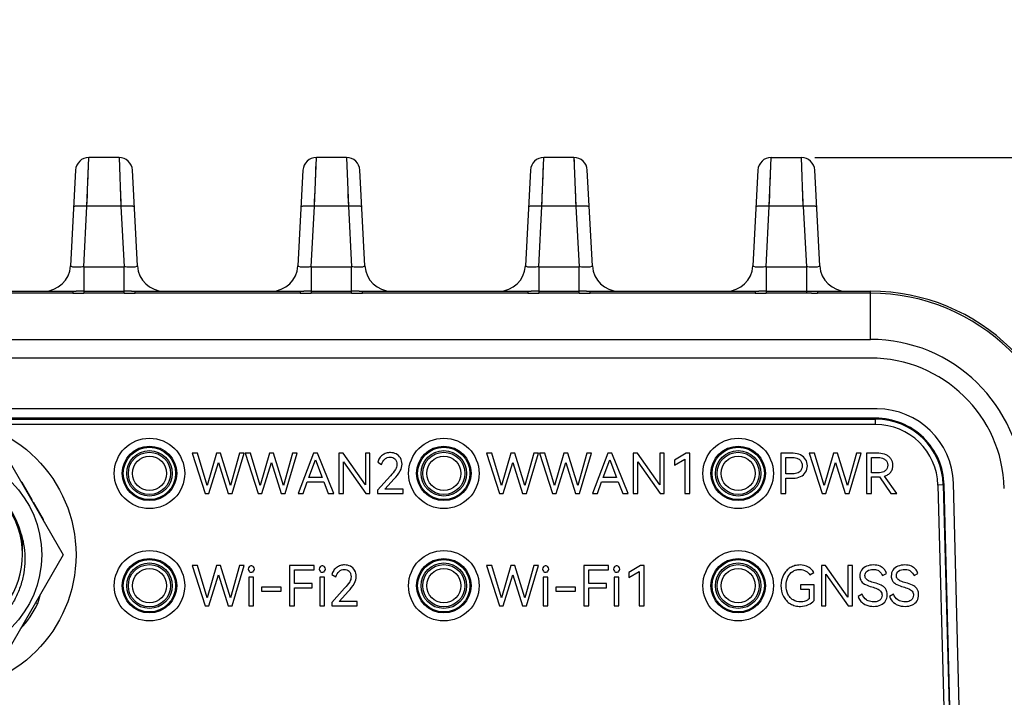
# Model space of a CAD drawing. Header units: millimetres. Extents: x 0 to 776, y 0 to 509.
# Tile 16 of 100: x 257 to 293, y 94 to 120. Entities that reach past the tile are written whole.
import ezdxf

# ---------------------------------------------------------------- set-up
doc = ezdxf.new("R2010")
doc.units = ezdxf.units.MM
for name, color, linetype in [('DM', 4, 'Continuous'), ('INTFCLR_2035467', 179, 'Continuous'), ('SLD-0', 179, 'Continuous')]:
    doc.layers.add(name, color=color, linetype=linetype)
doc.styles.add('SLDTEXTSTYLE0', font='ROMANS', dxfattribs={"width": 0.84})
doc.styles.add('SLDTEXTSTYLE1', font='ROMANS', dxfattribs={"width": 0.97})
doc.dimstyles.new('SLDDIMSTYLE0', dxfattribs={"dimtxt": 3, "dimasz": 3.302, "dimexe": 0, "dimexo": 0.0625, "dimgap": 0.75, "dimtad": 1, "dimdec": 1, "dimrnd": 1e-09, "dimzin": 4, "dimdsep": 46, "dimtxsty": 'SLDTEXTSTYLE0', "dimblk1": 'NONE', "dimblk2": 'NONE', "dimsah": 1, "dimcen": 0.09, "dimadec": 0, "dimazin": 1, "dimtfac": 1, "dimtofl": 0, "dimtmove": 0, "dimatfit": 3, "dimldrblk": 'NONE', "dimfxl": 1, "dimfrac": 2, "dimtolj": 1, "dimtzin": 12, "dimarcsym": 0})
doc.dimstyles.new('SLDDIMSTYLE3', dxfattribs={"dimtxt": 3, "dimasz": 3.302, "dimexe": 0, "dimexo": 0.0625, "dimgap": 0.75, "dimtad": 1, "dimrnd": 1e-09, "dimzin": 4, "dimdsep": 46, "dimtxsty": 'SLDTEXTSTYLE0', "dimblk1": 'NONE', "dimblk2": 'NONE', "dimsah": 1, "dimcen": 0, "dimadec": 0, "dimazin": 1, "dimtfac": 1, "dimtmove": 0, "dimatfit": 3, "dimldrblk": 'NONE', "dimfxl": 1, "dimfrac": 2, "dimtolj": 1, "dimtzin": 12, "dimarcsym": 0})

# ---------------------------------------------------------------- blocks, each defined once
blk = doc.blocks.new('_D_3')
at = {"layer": 'DM', "color": 7}
for p, q in [((286.257, 114.557), (322.774, 114.557)), ((322.274, 112.057), (322.274, 74.022)), ((311.606, 71.522), (322.774, 71.522))]:
    blk.add_line(p, q, dxfattribs=at)
for points in [[(322.691, 112.057), (321.857, 112.057), (322.274, 114.557)], [(321.857, 74.022), (322.691, 74.022), (322.274, 71.522)]]:
    blk.add_solid(points, dxfattribs=at)
at = {"layer": 'DM', "color": 7, "insert": (317.954, 88.72), "char_height": 3, "attachment_point": 1, "rotation": 90, "style": 'SLDTEXTSTYLE1'}
blk.add_mtext('43.0', dxfattribs=at)
blk = doc.blocks.new('_None')
blk = doc.blocks.new('_D_11')
at = {"layer": 'DM', "color": 7}
for p, q in [((304.146, 252.341), (304.146, 262.341)), ((299.146, 257.341), (309.146, 257.341)), ((313.707, 244.121), (308.102, 251.872)), ((330.337, 244.121), (313.707, 244.121))]:
    blk.add_line(p, q, dxfattribs=at)
blk.add_arc((304.146, 257.341), 4.25, 299.1309, 305.9889, dxfattribs=at)
blk.add_solid([(308.44, 252.116), (307.764, 251.627), (306.637, 253.897)], dxfattribs=at)
at = {"layer": 'DM', "color": 7, "char_height": 3, "attachment_point": 1, "style": 'SLDTEXTSTYLE1'}
for s, insert in [('2-', (313.514, 248.441)), ('%%c', (319.197, 248.441)), ('8.50', (323.314, 248.441))]:
    blk.add_mtext(s, dxfattribs=dict(at, insert=insert))
blk = doc.blocks.new('_D_21')
at = {"layer": 'DM', "color": 7}
for p, q in [((594.08, 192.373), (610.623, 192.373)), ((610.623, 192.373), (618.441, 188.565)), ((623.836, 180.938), (623.836, 190.938)), ((618.836, 185.938), (628.836, 185.938))]:
    blk.add_line(p, q, dxfattribs=at)
blk.add_solid([(618.259, 188.191), (618.624, 188.94), (620.689, 187.471)], dxfattribs=at)
at = {"layer": 'DM', "color": 7, "char_height": 3, "attachment_point": 1, "style": 'SLDTEXTSTYLE1'}
for s, insert in [('4-', (592.843, 196.693)), ('%%c', (598.526, 196.693)), ('7.00', (602.643, 196.693))]:
    blk.add_mtext(s, dxfattribs=dict(at, insert=insert))

msp = doc.modelspace()

# ---------------------------------------------------------------- linework, layer by layer
at = {"layer": 'INTFCLR_2035467', "color": 7, "linetype": 'Continuous'}
for p, q in [((257.006, 101.756), (256.631, 102.405)), ((257.006, 101.756), (256.988, 101.745)), ((257.038, 101.658), (257.056, 101.669)), ((257.431, 101.02), (257.056, 101.669)), ((257.181, 101.453), (257.163, 101.442)), ((257.413, 101.009), (257.431, 101.02)), ((257.135, 97.913), (257.226, 97.888)), ((257.226, 97.888), (257.317, 98.229))]:
    msp.add_line(p, q, dxfattribs=at)
msp.add_circle((253.549, 99.702), 5.1, dxfattribs=at)
for start, end in [(41.2518, 42.62), (17.38, 18.7482), (317.3803, 333.7482)]:
    msp.add_arc((253.549, 99.702), 4.1, start, end, dxfattribs=at)
at = {"layer": 'SLD-0', "color": 7, "linetype": 'Continuous'}
for p, q in [((259.058, 112.732), (259.13, 114.557)), ((259.129, 114.518), (259.13, 114.547)), ((260.257, 114.557), (259.13, 114.557)), ((260.257, 114.557), (260.329, 112.732)), ((260.261, 114.47), (260.263, 114.403)), ((267.558, 112.732), (267.63, 114.557)), ((267.629, 114.518), (267.63, 114.547)), ((268.757, 114.557), (267.63, 114.557)), ((268.757, 114.557), (268.829, 112.732)), ((268.761, 114.47), (268.763, 114.403)), ((276.058, 112.732), (276.13, 114.557)), ((276.129, 114.518), (276.13, 114.547)), ((277.257, 114.557), (276.13, 114.557)), ((277.257, 114.557), (277.329, 112.732)), ((277.261, 114.47), (277.263, 114.403)), ((284.558, 112.732), (284.63, 114.557)), ((284.629, 114.518), (284.63, 114.547)), ((284.63, 114.557), (285.757, 114.557)), ((285.829, 112.732), (285.757, 114.557)), ((285.763, 114.403), (285.761, 114.47)), ((258.631, 114.083), (258.443, 110.505)), ((259.112, 114.097), (259.117, 114.215)), ((260.944, 110.505), (260.756, 114.083)), ((267.131, 114.083), (266.943, 110.505)), ((267.612, 114.097), (267.617, 114.215)), ((269.444, 110.505), (269.256, 114.083)), ((275.631, 114.083), (275.443, 110.505)), ((276.112, 114.097), (276.117, 114.215)), ((277.944, 110.505), (277.756, 114.083)), ((284.131, 114.083), (283.943, 110.505)), ((284.612, 114.097), (284.617, 114.215)), ((286.444, 110.505), (286.256, 114.083)), ((259.095, 113.656), (259.101, 113.816)), ((267.595, 113.656), (267.601, 113.816)), ((276.095, 113.656), (276.101, 113.816)), ((284.595, 113.656), (284.601, 113.816)), ((259.066, 112.928), (259.074, 113.12)), ((259.074, 113.12), (259.081, 113.307)), ((260.306, 113.307), (260.313, 113.12)), ((260.313, 113.12), (260.321, 112.928)), ((267.566, 112.928), (267.574, 113.12)), ((267.574, 113.12), (267.581, 113.307)), ((268.806, 113.307), (268.813, 113.12)), ((268.813, 113.12), (268.821, 112.928)), ((276.066, 112.928), (276.074, 113.12)), ((276.074, 113.12), (276.081, 113.307)), ((277.306, 113.307), (277.313, 113.12)), ((277.313, 113.12), (277.321, 112.928)), ((284.566, 112.928), (284.574, 113.12)), ((284.574, 113.12), (284.581, 113.307)), ((285.814, 113.119), (285.806, 113.306)), ((285.821, 112.927), (285.814, 113.119)), ((258.94, 110.47), (259.058, 112.732)), ((259.058, 112.732), (259.066, 112.928)), ((260.329, 112.732), (259.058, 112.732)), ((260.321, 112.928), (260.329, 112.732)), ((260.329, 112.732), (260.447, 110.47)), ((267.44, 110.47), (267.558, 112.732)), ((267.558, 112.732), (267.566, 112.928)), ((268.829, 112.732), (267.558, 112.732)), ((268.821, 112.928), (268.829, 112.732)), ((268.829, 112.732), (268.947, 110.47)), ((275.94, 110.47), (276.058, 112.732)), ((276.058, 112.732), (276.066, 112.928)), ((277.329, 112.732), (276.058, 112.732)), ((277.321, 112.928), (277.329, 112.732)), ((277.329, 112.732), (277.447, 110.47)), ((284.44, 110.47), (284.558, 112.732)), ((284.558, 112.732), (284.566, 112.928)), ((285.829, 112.732), (284.558, 112.732)), ((285.829, 112.732), (285.821, 112.927)), ((285.829, 112.732), (285.947, 110.47)), ((258.94, 110.47), (260.447, 110.47)), ((258.94, 110.47), (258.94, 109.485)), ((260.447, 109.483), (260.447, 110.47)), ((267.44, 110.47), (268.947, 110.47)), ((267.44, 110.47), (267.44, 109.485)), ((268.947, 109.483), (268.947, 110.47)), ((275.94, 110.47), (277.447, 110.47)), ((275.94, 110.47), (275.94, 109.485)), ((277.447, 109.483), (277.447, 110.47)), ((284.44, 110.47), (285.947, 110.47)), ((284.44, 110.47), (284.44, 109.485)), ((285.947, 110.47), (285.947, 109.485)), ((252.358, 109.557), (258.53, 109.557)), ((258.53, 109.484), (252.358, 109.486)), ((258.53, 109.557), (258.53, 109.484)), ((258.94, 109.558), (260.447, 109.558)), ((260.447, 109.483), (258.94, 109.485)), ((260.727, 109.558), (260.629, 109.558)), ((260.811, 109.486), (260.858, 109.486)), ((260.858, 109.557), (267.03, 109.557)), ((260.858, 109.486), (260.858, 109.557)), ((267.03, 109.484), (260.858, 109.486)), ((267.03, 109.557), (267.03, 109.484)), ((267.44, 109.558), (268.947, 109.558)), ((268.947, 109.483), (267.44, 109.485)), ((269.227, 109.558), (269.129, 109.558)), ((269.311, 109.486), (269.358, 109.486)), ((269.358, 109.557), (275.53, 109.557)), ((269.358, 109.486), (269.358, 109.557)), ((275.53, 109.484), (269.358, 109.486)), ((275.53, 109.557), (275.53, 109.484)), ((275.94, 109.558), (277.447, 109.558)), ((277.447, 109.483), (275.94, 109.485)), ((277.727, 109.558), (277.629, 109.558)), ((277.811, 109.486), (277.858, 109.486)), ((277.858, 109.557), (284.03, 109.557)), ((277.858, 109.486), (277.858, 109.557)), ((284.03, 109.484), (277.858, 109.486)), ((284.03, 109.557), (284.03, 109.484)), ((284.44, 109.558), (285.947, 109.558)), ((285.947, 109.485), (284.44, 109.485)), ((286.358, 109.557), (288.34, 109.557)), ((286.358, 109.557), (286.358, 109.484)), ((288.34, 109.484), (286.358, 109.484)), ((288.34, 107.757), (288.34, 109.557)), ((171.547, 107.757), (288.34, 107.757)), ((288.341, 107.057), (171.546, 107.057)), ((288.586, 105.157), (171.302, 105.157)), ((288.53, 104.81), (171.357, 104.81)), ((254.063, 104.775), (288.53, 104.775)), ((288.53, 104.575), (255.048, 104.575)), ((288.53, 104.575), (288.53, 104.81)), ((255.858, 103.702), (258.168, 99.702)), ((263.186, 103.497), (262.994, 103.497)), ((262.994, 103.497), (263.473, 101.997)), ((263.555, 102.298), (263.186, 103.497)), ((263.897, 103.499), (263.555, 102.298)), ((264.051, 103.499), (263.897, 103.499)), ((264.42, 102.298), (264.051, 103.499)), ((264.76, 103.497), (264.42, 102.298)), ((264.483, 101.997), (264.936, 103.497)), ((264.936, 103.497), (264.76, 103.497)), ((265.166, 103.497), (264.973, 103.497)), ((264.973, 103.497), (265.453, 101.997)), ((265.535, 102.298), (265.166, 103.497)), ((265.877, 103.499), (265.535, 102.298)), ((266.03, 103.499), (265.877, 103.499)), ((266.399, 102.298), (266.03, 103.499)), ((266.74, 103.497), (266.399, 102.298)), ((266.463, 101.997), (266.916, 103.497)), ((266.916, 103.497), (266.74, 103.497)), ((267.524, 103.497), (266.949, 101.997)), ((267.678, 103.497), (267.524, 103.497)), ((268.28, 101.997), (267.678, 103.497)), ((268.627, 103.497), (268.473, 103.497)), ((268.473, 103.497), (268.473, 101.997)), ((269.461, 102.323), (268.627, 103.497)), ((269.633, 103.497), (269.461, 103.497)), ((269.461, 103.497), (269.461, 102.323)), ((269.633, 101.997), (269.633, 103.497)), ((274.186, 103.497), (273.994, 103.497)), ((273.994, 103.497), (274.473, 101.997)), ((274.555, 102.298), (274.186, 103.497)), ((274.897, 103.499), (274.555, 102.298)), ((275.051, 103.499), (274.897, 103.499)), ((275.42, 102.298), (275.051, 103.499)), ((275.76, 103.497), (275.42, 102.298)), ((275.483, 101.997), (275.936, 103.497)), ((275.936, 103.497), (275.76, 103.497)), ((276.166, 103.497), (275.973, 103.497)), ((275.973, 103.497), (276.453, 101.997)), ((276.535, 102.298), (276.166, 103.497)), ((276.877, 103.499), (276.535, 102.298)), ((277.03, 103.499), (276.877, 103.499)), ((277.399, 102.298), (277.03, 103.499)), ((277.74, 103.497), (277.399, 102.298)), ((277.463, 101.997), (277.916, 103.497)), ((277.916, 103.497), (277.74, 103.497)), ((278.524, 103.497), (277.949, 101.997)), ((278.678, 103.497), (278.524, 103.497)), ((279.28, 101.997), (278.678, 103.497)), ((279.627, 103.497), (279.473, 103.497)), ((279.473, 103.497), (279.473, 101.997)), ((280.461, 102.323), (279.627, 103.497)), ((280.633, 103.497), (280.461, 103.497)), ((280.461, 103.497), (280.461, 102.323)), ((280.633, 101.997), (280.633, 103.497)), ((281.451, 103.499), (281.014, 103.245)), ((281.59, 103.499), (281.451, 103.499)), ((281.59, 101.997), (281.59, 103.499)), ((285.455, 103.497), (284.994, 103.497)), ((284.994, 103.497), (284.994, 101.997)), ((286.244, 103.497), (286.051, 103.497)), ((286.051, 103.497), (286.53, 101.997)), ((286.612, 102.298), (286.244, 103.497)), ((286.955, 103.499), (286.612, 102.298)), ((287.108, 103.499), (286.955, 103.499)), ((287.477, 102.298), (287.108, 103.499)), ((287.817, 103.497), (287.477, 102.298)), ((287.541, 101.997), (287.994, 103.497)), ((287.994, 103.497), (287.817, 103.497)), ((288.651, 103.497), (288.19, 103.497)), ((288.19, 103.497), (288.19, 101.997)), ((263.617, 101.997), (263.969, 103.159)), ((263.969, 103.159), (264.338, 101.997)), ((265.596, 101.997), (265.949, 103.159)), ((265.949, 103.159), (266.317, 101.997)), ((267.352, 102.591), (267.594, 103.253)), ((267.594, 103.253), (267.848, 102.591)), ((268.645, 101.997), (268.645, 103.173)), ((268.645, 103.173), (269.479, 101.997)), ((269.924, 103.169), (270.071, 103.085)), ((274.617, 101.997), (274.969, 103.159)), ((274.969, 103.159), (275.338, 101.997)), ((276.596, 101.997), (276.949, 103.159)), ((276.949, 103.159), (277.317, 101.997)), ((278.352, 102.591), (278.594, 103.253)), ((278.594, 103.253), (278.848, 102.591)), ((279.645, 101.997), (279.645, 103.173)), ((279.645, 103.173), (280.479, 101.997)), ((281.014, 103.057), (281.405, 103.28)), ((281.014, 103.245), (281.014, 103.057)), ((281.405, 103.28), (281.405, 101.997)), ((285.176, 103.337), (285.432, 103.337)), ((285.176, 102.729), (285.176, 103.337)), ((286.674, 101.997), (287.026, 103.159)), ((287.026, 103.159), (287.395, 101.997)), ((288.373, 103.337), (288.629, 103.337)), ((288.373, 102.772), (288.373, 103.337)), ((285.432, 102.729), (285.176, 102.729)), ((288.629, 102.772), (288.373, 102.772)), ((267.133, 101.997), (267.291, 102.428)), ((267.291, 102.428), (267.912, 102.428)), ((267.848, 102.591), (267.352, 102.591)), ((267.912, 102.428), (268.078, 101.997)), ((270.399, 102.655), (269.914, 102.114)), ((270.192, 102.159), (270.537, 102.54)), ((278.133, 101.997), (278.291, 102.428)), ((278.291, 102.428), (278.912, 102.428)), ((278.848, 102.591), (278.352, 102.591)), ((278.912, 102.428), (279.078, 101.997)), ((285.176, 102.569), (285.455, 102.569)), ((285.176, 101.997), (285.176, 102.569)), ((288.373, 102.612), (288.67, 102.612)), ((288.373, 101.997), (288.373, 102.612)), ((288.67, 102.612), (289.104, 101.997)), ((289.328, 101.997), (288.862, 102.643)), ((291.091, 102.314), (290.857, 102.308)), ((290.857, 102.308), (291.469, 78.908)), ((291.057, 102.313), (291.669, 78.913)), ((291.688, 79.124), (291.091, 102.314)), ((292.044, 79.124), (291.435, 102.382)), ((263.473, 101.997), (263.617, 101.997)), ((264.338, 101.997), (264.483, 101.997)), ((265.453, 101.997), (265.596, 101.997)), ((266.317, 101.997), (266.463, 101.997)), ((266.949, 101.997), (267.133, 101.997)), ((268.078, 101.997), (268.28, 101.997)), ((268.473, 101.997), (268.645, 101.997)), ((269.479, 101.997), (269.633, 101.997)), ((269.914, 102.114), (269.914, 101.997)), ((269.914, 101.997), (270.871, 101.997)), ((270.871, 102.159), (270.192, 102.159)), ((270.871, 101.997), (270.871, 102.159)), ((274.473, 101.997), (274.617, 101.997)), ((275.338, 101.997), (275.483, 101.997)), ((276.453, 101.997), (276.596, 101.997)), ((277.317, 101.997), (277.463, 101.997)), ((277.949, 101.997), (278.133, 101.997)), ((279.078, 101.997), (279.28, 101.997)), ((279.473, 101.997), (279.645, 101.997)), ((280.479, 101.997), (280.633, 101.997)), ((281.405, 101.997), (281.59, 101.997)), ((284.994, 101.997), (285.176, 101.997)), ((286.53, 101.997), (286.674, 101.997)), ((287.395, 101.997), (287.541, 101.997)), ((288.19, 101.997), (288.373, 101.997)), ((289.104, 101.997), (289.328, 101.997)), ((258.168, 99.702), (255.858, 95.702)), ((263.186, 99.297), (262.994, 99.297)), ((262.994, 99.297), (263.473, 97.797)), ((263.555, 98.098), (263.186, 99.297)), ((263.897, 99.299), (263.555, 98.098)), ((264.051, 99.299), (263.897, 99.299)), ((264.42, 98.098), (264.051, 99.299)), ((264.76, 99.297), (264.42, 98.098)), ((264.483, 97.797), (264.936, 99.297)), ((264.936, 99.297), (264.76, 99.297)), ((267.547, 99.297), (266.627, 99.297)), ((266.627, 99.297), (266.627, 97.797)), ((266.809, 99.135), (267.547, 99.135)), ((266.809, 98.629), (266.809, 99.135)), ((267.547, 99.135), (267.547, 99.297)), ((274.186, 99.297), (273.994, 99.297)), ((273.994, 99.297), (274.473, 97.797)), ((274.555, 98.098), (274.186, 99.297)), ((274.897, 99.299), (274.555, 98.098)), ((275.051, 99.299), (274.897, 99.299)), ((275.42, 98.098), (275.051, 99.299)), ((275.76, 99.297), (275.42, 98.098)), ((275.483, 97.797), (275.936, 99.297)), ((275.936, 99.297), (275.76, 99.297)), ((278.547, 99.297), (277.627, 99.297)), ((277.627, 99.297), (277.627, 97.797)), ((277.809, 99.135), (278.547, 99.135)), ((277.809, 98.629), (277.809, 99.135)), ((278.547, 99.135), (278.547, 99.297)), ((279.74, 99.299), (279.303, 99.045)), ((279.303, 98.857), (279.694, 99.08)), ((279.303, 99.045), (279.303, 98.857)), ((279.694, 99.08), (279.694, 97.797)), ((279.879, 99.299), (279.74, 99.299)), ((279.879, 97.797), (279.879, 99.299)), ((286.074, 98.949), (286.221, 99.035)), ((286.658, 99.297), (286.504, 99.297)), ((286.504, 99.297), (286.504, 97.797)), ((287.492, 98.123), (286.658, 99.297)), ((287.664, 99.297), (287.492, 99.297)), ((287.492, 99.297), (287.492, 98.123)), ((287.664, 97.797), (287.664, 99.297)), ((288.791, 98.924), (288.938, 99.01)), ((289.965, 98.924), (290.112, 99.01)), ((263.617, 97.797), (263.969, 98.959)), ((263.969, 98.959), (264.338, 97.797)), ((265.287, 98.861), (265.112, 98.861)), ((265.112, 98.861), (265.112, 97.797)), ((265.287, 97.797), (265.287, 98.861)), ((267.469, 98.629), (266.809, 98.629)), ((267.469, 98.467), (267.469, 98.629)), ((267.938, 98.861), (267.764, 98.861)), ((267.764, 98.861), (267.764, 97.797)), ((267.938, 97.797), (267.938, 98.861)), ((268.213, 98.969), (268.36, 98.885)), ((274.617, 97.797), (274.969, 98.959)), ((274.969, 98.959), (275.338, 97.797)), ((276.287, 98.861), (276.112, 98.861)), ((276.112, 98.861), (276.112, 97.797)), ((276.287, 97.797), (276.287, 98.861)), ((278.469, 98.629), (277.809, 98.629)), ((278.469, 98.467), (278.469, 98.629)), ((278.938, 98.861), (278.764, 98.861)), ((278.764, 98.861), (278.764, 97.797)), ((278.938, 97.797), (278.938, 98.861)), ((286.676, 98.973), (287.51, 97.797)), ((286.676, 97.797), (286.676, 98.973)), ((266.321, 98.49), (265.576, 98.49)), ((265.576, 98.49), (265.576, 98.342)), ((265.576, 98.342), (266.321, 98.342)), ((266.321, 98.342), (266.321, 98.49)), ((266.809, 98.467), (267.469, 98.467)), ((266.809, 97.797), (266.809, 98.467)), ((268.688, 98.455), (268.203, 97.914)), ((268.481, 97.959), (268.826, 98.34)), ((277.321, 98.49), (276.576, 98.49)), ((276.576, 98.49), (276.576, 98.342)), ((276.576, 98.342), (277.321, 98.342)), ((277.321, 98.342), (277.321, 98.49)), ((277.809, 98.467), (278.469, 98.467)), ((277.809, 97.797), (277.809, 98.467)), ((286.229, 98.582), (285.729, 98.582)), ((285.729, 98.582), (285.729, 98.418)), ((285.729, 98.418), (286.047, 98.418)), ((286.047, 98.418), (286.047, 98.057)), ((286.229, 97.998), (286.229, 98.582)), ((268.203, 97.914), (268.203, 97.797)), ((269.16, 97.959), (268.481, 97.959)), ((269.16, 97.797), (269.16, 97.959)), ((288.024, 98.236), (287.877, 98.15)), ((289.199, 98.236), (289.051, 98.15)), ((263.473, 97.797), (263.617, 97.797)), ((264.338, 97.797), (264.483, 97.797)), ((265.112, 97.797), (265.287, 97.797)), ((266.627, 97.797), (266.809, 97.797)), ((267.764, 97.797), (267.938, 97.797)), ((268.203, 97.797), (269.16, 97.797)), ((274.473, 97.797), (274.617, 97.797)), ((275.338, 97.797), (275.483, 97.797)), ((276.112, 97.797), (276.287, 97.797)), ((277.627, 97.797), (277.809, 97.797)), ((278.764, 97.797), (278.938, 97.797)), ((279.694, 97.797), (279.879, 97.797)), ((286.504, 97.797), (286.676, 97.797)), ((287.51, 97.797), (287.664, 97.797))]:
    msp.add_line(p, q, dxfattribs=at)
for centre, radius in [((261.394, 102.747), 1.317), ((261.394, 102.747), 1.017), ((272.394, 102.747), 1.317), ((272.394, 102.747), 1.017), ((283.394, 102.747), 1.317), ((283.394, 102.747), 1.017), ((253.549, 99.702), 3.819), ((261.394, 102.747), 0.978), ((261.394, 102.747), 0.85), ((261.394, 102.747), 0.79), ((272.394, 102.747), 0.978), ((272.394, 102.747), 0.85), ((272.394, 102.747), 0.79), ((283.394, 102.747), 0.978), ((283.394, 102.747), 0.85), ((283.394, 102.747), 0.79), ((261.394, 102.747), 0.64), ((272.394, 102.747), 0.64), ((283.394, 102.747), 0.64), ((261.394, 98.547), 1.317), ((272.394, 98.547), 1.317), ((283.394, 98.547), 1.317), ((261.394, 98.547), 1.017), ((261.394, 98.547), 0.978), ((261.394, 98.547), 0.85), ((272.394, 98.547), 1.017), ((272.394, 98.547), 0.978), ((272.394, 98.547), 0.85), ((283.394, 98.547), 1.017), ((283.394, 98.547), 0.978), ((283.394, 98.547), 0.85), ((261.394, 98.547), 0.79), ((261.394, 98.547), 0.64), ((272.394, 98.547), 0.79), ((272.394, 98.547), 0.64), ((283.394, 98.547), 0.79), ((283.394, 98.547), 0.64)]:
    msp.add_circle(centre, radius, dxfattribs=at)
for centre, radius, start, end in [((259.13, 114.057), 0.5, 89.9997, 176.9984), ((260.257, 114.057), 0.5, 3.0001, 90.0004), ((267.63, 114.057), 0.5, 89.9997, 176.9953), ((268.757, 114.057), 0.5, 3.0047, 90.0004), ((276.13, 114.057), 0.5, 89.9997, 176.9953), ((277.257, 114.057), 0.5, 3.0047, 90.0004), ((284.63, 114.057), 0.5, 89.9997, 176.9953), ((285.757, 114.057), 0.5, 2.9914, 89.9999), ((257.445, 110.557), 1, 270, 357.0002), ((261.943, 110.557), 1, 182.9994, 270), ((265.945, 110.557), 1, 270, 357.0004), ((270.443, 110.557), 1, 182.9994, 270), ((274.445, 110.557), 1, 270, 357.0004), ((278.943, 110.557), 1, 182.9994, 270), ((282.945, 110.557), 1, 270, 357.0004), ((287.443, 110.557), 1, 182.9997, 270), ((258.519, 146.686), 37.129, 270.0172, 270.2182), ((258.732, 128.206), 18.723, 269.3803, 270.0797), ((259.036, 30.634), 78.924, 90.06958, 90.27276), ((258.743, 117.823), 8.34, 270.1051, 271.042), ((258.721, 118.972), 9.489, 271.0458, 271.3197), ((260.43, 59.591), 49.967, 89.7724, 89.9805), ((260.91, 159.998), 50.441, 269.7925, 269.9408), ((267.019, 146.686), 37.129, 270.0172, 270.2182), ((267.232, 128.206), 18.723, 269.3803, 270.0797), ((267.536, 30.634), 78.924, 90.06958, 90.27276), ((267.243, 117.823), 8.34, 270.1051, 271.042), ((267.221, 118.972), 9.489, 271.0458, 271.3197), ((268.93, 59.591), 49.967, 89.7724, 89.9805), ((269.41, 159.998), 50.441, 269.7925, 269.9408), ((275.519, 146.686), 37.129, 270.0172, 270.2182), ((275.732, 128.206), 18.723, 269.3803, 270.0797), ((276.036, 30.634), 78.924, 90.06958, 90.27276), ((275.743, 117.823), 8.34, 270.1051, 271.042), ((275.721, 118.972), 9.489, 271.0458, 271.3197), ((277.43, 59.591), 49.967, 89.7724, 89.9805), ((277.91, 159.998), 50.441, 269.7925, 269.9408), ((284.019, 146.686), 37.129, 270.0172, 270.2182), ((284.232, 128.206), 18.723, 269.3803, 270.0797), ((284.536, 30.634), 78.924, 90.06958, 90.27276), ((284.243, 117.823), 8.34, 270.1051, 271.042), ((284.221, 118.972), 9.489, 271.0458, 271.3197), ((285.947, 86.867), 22.618, 89.8818, 89.9982), ((285.883, 63.68), 45.805, 89.6906, 89.8623), ((286.401, 154.235), 44.751, 269.6536, 269.9443), ((288.34, 102.057), 7.5, 1.5, 90), ((288.34, 102.057), 7.427, 1.5, 90), ((288.34, 102.057), 5.7, 1.5, 90), ((288.341, 102.057), 5, 1.5, 90), ((288.586, 102.307), 2.85, 1.5, 90), ((288.53, 102.247), 2.528, 1.4997, 89.9997), ((288.53, 102.247), 2.328, 1.5, 90), ((253.549, 99.702), 3.15, 13.7298, 182.8103), ((253.549, 99.702), 3.1, 245.0608, 180.5713), ((288.394, 98.215), 0.569, 356.8521, 359.7827), ((289.573, 98.302), 0.544, 196.2257, 200.4431), ((289.532, 98.286), 0.5, 200.441, 204.9109)]:
    msp.add_arc(centre, radius, start, end, dxfattribs=at)
for points, knots in [([(259.058, 112.732), (258.995, 112.735), (258.878, 112.739), (258.739, 112.739), (258.65, 112.735), (258.602, 112.73), (258.576, 112.725), (258.559, 112.718), (258.559, 112.714)], [0, 0, 0, 0, 0.378824, 0.700116, 0.823613, 0.916189, 0.974627, 1, 1, 1, 1]), ([(260.828, 112.714), (260.828, 112.718), (260.811, 112.725), (260.785, 112.73), (260.738, 112.735), (260.648, 112.739), (260.51, 112.739), (260.392, 112.735), (260.329, 112.732)], [0, 0, 0, 0, 0.025373, 0.083812, 0.176388, 0.299885, 0.621177, 1, 1, 1, 1]), ([(267.558, 112.732), (267.495, 112.735), (267.378, 112.739), (267.239, 112.739), (267.15, 112.735), (267.102, 112.73), (267.076, 112.725), (267.059, 112.718), (267.059, 112.714)], [0, 0, 0, 0, 0.378824, 0.700116, 0.823613, 0.916188, 0.974627, 1, 1, 1, 1]), ([(269.328, 112.714), (269.328, 112.718), (269.311, 112.725), (269.285, 112.73), (269.238, 112.735), (269.148, 112.739), (269.01, 112.739), (268.892, 112.735), (268.829, 112.732)], [0, 0, 0, 0, 0.025373, 0.083812, 0.176388, 0.299885, 0.621177, 1, 1, 1, 1]), ([(276.058, 112.732), (275.995, 112.735), (275.878, 112.739), (275.739, 112.739), (275.65, 112.735), (275.602, 112.73), (275.576, 112.725), (275.559, 112.718), (275.559, 112.714)], [0, 0, 0, 0, 0.378824, 0.700116, 0.823613, 0.916188, 0.974627, 1, 1, 1, 1]), ([(277.828, 112.714), (277.828, 112.718), (277.811, 112.725), (277.785, 112.73), (277.738, 112.735), (277.648, 112.739), (277.51, 112.739), (277.392, 112.735), (277.329, 112.732)], [0, 0, 0, 0, 0.025373, 0.083812, 0.176388, 0.299885, 0.621177, 1, 1, 1, 1]), ([(284.558, 112.732), (284.495, 112.735), (284.378, 112.739), (284.239, 112.739), (284.15, 112.735), (284.102, 112.73), (284.076, 112.725), (284.059, 112.718), (284.059, 112.714)], [0, 0, 0, 0, 0.378824, 0.700116, 0.823613, 0.916188, 0.974627, 1, 1, 1, 1]), ([(286.328, 112.714), (286.328, 112.718), (286.311, 112.725), (286.285, 112.73), (286.238, 112.735), (286.148, 112.739), (286.01, 112.739), (285.892, 112.735), (285.829, 112.732)], [0, 0, 0, 0, 0.025377, 0.083821, 0.176399, 0.299896, 0.621184, 1, 1, 1, 1]), ([(258.94, 110.47), (258.876, 110.463), (258.76, 110.455), (258.6, 110.457), (258.507, 110.464), (258.442, 110.489), (258.443, 110.505)], [0, 0, 0, 0, 0.377577, 0.69585, 0.907755, 1, 1, 1, 1]), ([(260.944, 110.505), (260.945, 110.489), (260.88, 110.464), (260.787, 110.457), (260.627, 110.455), (260.511, 110.463), (260.447, 110.47)], [0, 0, 0, 0, 0.092088, 0.303921, 0.622559, 1, 1, 1, 1]), ([(267.44, 110.47), (267.376, 110.463), (267.26, 110.455), (267.1, 110.457), (267.007, 110.464), (266.942, 110.489), (266.943, 110.505)], [0, 0, 0, 0, 0.377577, 0.695851, 0.907755, 1, 1, 1, 1]), ([(269.444, 110.505), (269.445, 110.489), (269.38, 110.464), (269.287, 110.457), (269.127, 110.455), (269.011, 110.463), (268.947, 110.47)], [0, 0, 0, 0, 0.092088, 0.303921, 0.622559, 1, 1, 1, 1]), ([(275.94, 110.47), (275.876, 110.463), (275.76, 110.455), (275.6, 110.457), (275.507, 110.464), (275.442, 110.489), (275.443, 110.505)], [0, 0, 0, 0, 0.377577, 0.695851, 0.907755, 1, 1, 1, 1]), ([(277.944, 110.505), (277.945, 110.489), (277.88, 110.464), (277.787, 110.457), (277.627, 110.455), (277.511, 110.463), (277.447, 110.47)], [0, 0, 0, 0, 0.092088, 0.303921, 0.622559, 1, 1, 1, 1]), ([(284.44, 110.47), (284.376, 110.463), (284.26, 110.455), (284.1, 110.457), (284.007, 110.464), (283.942, 110.489), (283.943, 110.505)], [0, 0, 0, 0, 0.377577, 0.695851, 0.907755, 1, 1, 1, 1]), ([(286.444, 110.505), (286.445, 110.489), (286.38, 110.464), (286.287, 110.457), (286.127, 110.455), (286.011, 110.463), (285.947, 110.47)], [0, 0, 0, 0, 0.092099, 0.303821, 0.622233, 1, 1, 1, 1]), ([(291.091, 102.314), (291.082, 102.642), (290.937, 103.301), (290.363, 104.129), (289.521, 104.681), (288.858, 104.81), (288.53, 104.81)], [0, 0, 0, 0, 0.250003, 0.499976, 0.749963, 1, 1, 1, 1]), ([(270.102, 103.43), (270.058, 103.4), (269.98, 103.322), (269.938, 103.221), (269.924, 103.169)], [0, 0, 0, 0, 0.499789, 1, 1, 1, 1]), ([(270.399, 103.524), (270.347, 103.524), (270.241, 103.509), (270.145, 103.46), (270.102, 103.43)], [0, 0, 0, 0, 0.499946, 1, 1, 1, 1]), ([(289.11, 103.284), (289.088, 103.318), (289.032, 103.381), (288.961, 103.425), (288.924, 103.442)], [0, 0, 0, 0, 0.499927, 1, 1, 1, 1]), ([(270.192, 103.283), (270.219, 103.306), (270.28, 103.345), (270.352, 103.358), (270.387, 103.358)], [0, 0, 0, 0, 0.500172, 1, 1, 1, 1]), ([(270.387, 103.358), (270.42, 103.358), (270.487, 103.347), (270.543, 103.308), (270.566, 103.285)], [0, 0, 0, 0, 0.500154, 1, 1, 1, 1]), ([(270.566, 103.285), (270.592, 103.26), (270.63, 103.194), (270.639, 103.12), (270.639, 103.083)], [0, 0, 0, 0, 0.499065, 1, 1, 1, 1]), ([(285.432, 103.337), (285.503, 103.338), (285.601, 103.323), (285.679, 103.268), (285.696, 103.251)], [0, 0, 0, 0, 0.748337, 1, 1, 1, 1]), ([(285.696, 103.251), (285.726, 103.223), (285.775, 103.155), (285.789, 103.073), (285.789, 103.032)], [0, 0, 0, 0, 0.499734, 1, 1, 1, 1]), ([(285.789, 103.032), (285.789, 102.991), (285.776, 102.909), (285.726, 102.84), (285.696, 102.813)], [0, 0, 0, 0, 0.500268, 1, 1, 1, 1]), ([(288.629, 103.337), (288.699, 103.338), (288.796, 103.324), (288.875, 103.273), (288.893, 103.257)], [0, 0, 0, 0, 0.748539, 1, 1, 1, 1]), ([(288.893, 103.257), (288.922, 103.232), (288.972, 103.17), (288.985, 103.091), (288.985, 103.053)], [0, 0, 0, 0, 0.499866, 1, 1, 1, 1]), ([(288.985, 103.053), (288.985, 103.014), (288.973, 102.935), (288.923, 102.872), (288.893, 102.848)], [0, 0, 0, 0, 0.500372, 1, 1, 1, 1]), ([(289.093, 102.797), (289.121, 102.833), (289.166, 102.915), (289.178, 103.007), (289.178, 103.053)], [0, 0, 0, 0, 0.49978, 1, 1, 1, 1]), ([(285.696, 102.813), (285.679, 102.797), (285.601, 102.742), (285.502, 102.728), (285.432, 102.729)], [0, 0, 0, 0, 0.251624, 1, 1, 1, 1]), ([(288.893, 102.848), (288.875, 102.833), (288.795, 102.783), (288.698, 102.771), (288.629, 102.772)], [0, 0, 0, 0, 0.251339, 1, 1, 1, 1]), ([(288.862, 102.643), (288.907, 102.657), (288.994, 102.695), (289.065, 102.76), (289.093, 102.797)], [0, 0, 0, 0, 0.50022, 1, 1, 1, 1]), ([(256.609, 100.449), (256.654, 100.296), (256.721, 99.983), (256.75, 99.503), (256.707, 99.024), (256.593, 98.557), (256.412, 98.112), (256.167, 97.698), (255.865, 97.324), (255.512, 96.998), (255.115, 96.726), (254.684, 96.513), (254.227, 96.365), (253.754, 96.281), (253.274, 96.265), (252.796, 96.315), (252.33, 96.431), (252.032, 96.551), (251.888, 96.621)], [0, 0, 0, 0, 0.062496, 0.124992, 0.18749, 0.249987, 0.312484, 0.374985, 0.437486, 0.499987, 0.562487, 0.624984, 0.687485, 0.749987, 0.812488, 0.87499, 0.937495, 1, 1, 1, 1]), ([(256.645, 99.839), (256.647, 99.89), (256.65, 100.094), (256.633, 100.298), (256.609, 100.449)], [0, 0, 0, 0, 0.250138, 1, 1, 1, 1]), ([(265.201, 99.289), (265.185, 99.289), (265.154, 99.283), (265.129, 99.264), (265.119, 99.252)], [0, 0, 0, 0, 0.499798, 1, 1, 1, 1]), ([(265.119, 99.086), (265.129, 99.075), (265.154, 99.056), (265.185, 99.051), (265.201, 99.051)], [0, 0, 0, 0, 0.499701, 1, 1, 1, 1]), ([(265.282, 99.254), (265.272, 99.265), (265.247, 99.283), (265.216, 99.289), (265.201, 99.289)], [0, 0, 0, 0, 0.500122, 1, 1, 1, 1]), ([(265.201, 99.051), (265.216, 99.051), (265.247, 99.057), (265.272, 99.076), (265.282, 99.087)], [0, 0, 0, 0, 0.499844, 1, 1, 1, 1]), ([(267.852, 99.289), (267.837, 99.289), (267.806, 99.283), (267.781, 99.264), (267.77, 99.252)], [0, 0, 0, 0, 0.499798, 1, 1, 1, 1]), ([(267.77, 99.086), (267.781, 99.075), (267.806, 99.056), (267.837, 99.051), (267.852, 99.051)], [0, 0, 0, 0, 0.499697, 1, 1, 1, 1]), ([(267.934, 99.254), (267.923, 99.265), (267.898, 99.283), (267.867, 99.289), (267.852, 99.289)], [0, 0, 0, 0, 0.500122, 1, 1, 1, 1]), ([(267.852, 99.051), (267.867, 99.051), (267.898, 99.057), (267.923, 99.076), (267.934, 99.087)], [0, 0, 0, 0, 0.499844, 1, 1, 1, 1]), ([(268.391, 99.23), (268.347, 99.2), (268.269, 99.122), (268.227, 99.021), (268.213, 98.969)], [0, 0, 0, 0, 0.499789, 1, 1, 1, 1]), ([(268.688, 99.324), (268.636, 99.324), (268.53, 99.309), (268.434, 99.26), (268.391, 99.23)], [0, 0, 0, 0, 0.499946, 1, 1, 1, 1]), ([(268.481, 99.083), (268.508, 99.106), (268.569, 99.145), (268.641, 99.158), (268.676, 99.158)], [0, 0, 0, 0, 0.500172, 1, 1, 1, 1]), ([(268.676, 99.158), (268.709, 99.158), (268.776, 99.147), (268.832, 99.108), (268.855, 99.085)], [0, 0, 0, 0, 0.500154, 1, 1, 1, 1]), ([(268.855, 99.085), (268.881, 99.06), (268.919, 98.994), (268.928, 98.92), (268.928, 98.883)], [0, 0, 0, 0, 0.499065, 1, 1, 1, 1]), ([(276.201, 99.289), (276.185, 99.289), (276.154, 99.283), (276.129, 99.264), (276.119, 99.252)], [0, 0, 0, 0, 0.499798, 1, 1, 1, 1]), ([(276.119, 99.086), (276.129, 99.075), (276.154, 99.056), (276.185, 99.051), (276.201, 99.051)], [0, 0, 0, 0, 0.499701, 1, 1, 1, 1]), ([(276.282, 99.254), (276.272, 99.265), (276.247, 99.283), (276.216, 99.289), (276.201, 99.289)], [0, 0, 0, 0, 0.500122, 1, 1, 1, 1]), ([(276.201, 99.051), (276.216, 99.051), (276.247, 99.057), (276.272, 99.076), (276.282, 99.087)], [0, 0, 0, 0, 0.499844, 1, 1, 1, 1]), ([(278.852, 99.289), (278.837, 99.289), (278.806, 99.283), (278.781, 99.264), (278.77, 99.252)], [0, 0, 0, 0, 0.499798, 1, 1, 1, 1]), ([(278.77, 99.086), (278.781, 99.075), (278.806, 99.056), (278.837, 99.051), (278.852, 99.051)], [0, 0, 0, 0, 0.499701, 1, 1, 1, 1]), ([(278.934, 99.254), (278.923, 99.265), (278.898, 99.283), (278.867, 99.289), (278.852, 99.289)], [0, 0, 0, 0, 0.500122, 1, 1, 1, 1]), ([(278.852, 99.051), (278.867, 99.051), (278.898, 99.057), (278.923, 99.076), (278.934, 99.087)], [0, 0, 0, 0, 0.499844, 1, 1, 1, 1]), ([(285.342, 99.223), (285.288, 99.191), (285.188, 99.111), (285.115, 99.007), (285.086, 98.951)], [0, 0, 0, 0, 0.499979, 1, 1, 1, 1]), ([(285.705, 99.322), (285.641, 99.321), (285.514, 99.307), (285.396, 99.256), (285.342, 99.223)], [0, 0, 0, 0, 0.500085, 1, 1, 1, 1]), ([(285.431, 99.077), (285.47, 99.102), (285.556, 99.142), (285.65, 99.154), (285.696, 99.154)], [0, 0, 0, 0, 0.499913, 1, 1, 1, 1]), ([(286.221, 99.035), (286.2, 99.079), (286.143, 99.163), (286.061, 99.221), (286.018, 99.245)], [0, 0, 0, 0, 0.499845, 1, 1, 1, 1]), ([(288.133, 98.926), (288.133, 98.958), (288.145, 99.024), (288.191, 99.074), (288.217, 99.093)], [0, 0, 0, 0, 0.500149, 1, 1, 1, 1]), ([(288.44, 99.156), (288.498, 99.156), (288.577, 99.145), (288.644, 99.106), (288.66, 99.094)], [0, 0, 0, 0, 0.748771, 1, 1, 1, 1]), ([(288.77, 99.233), (288.747, 99.25), (288.647, 99.305), (288.531, 99.322), (288.446, 99.322)], [0, 0, 0, 0, 0.251149, 1, 1, 1, 1]), ([(288.938, 99.01), (288.924, 99.055), (288.879, 99.141), (288.808, 99.206), (288.77, 99.233)], [0, 0, 0, 0, 0.499713, 1, 1, 1, 1]), ([(289.307, 98.926), (289.307, 98.958), (289.319, 99.024), (289.365, 99.074), (289.391, 99.093)], [0, 0, 0, 0, 0.500149, 1, 1, 1, 1]), ([(289.615, 99.156), (289.672, 99.156), (289.751, 99.145), (289.818, 99.106), (289.834, 99.094)], [0, 0, 0, 0, 0.748771, 1, 1, 1, 1]), ([(289.944, 99.233), (289.921, 99.25), (289.822, 99.305), (289.705, 99.322), (289.621, 99.322)], [0, 0, 0, 0, 0.251149, 1, 1, 1, 1]), ([(290.112, 99.01), (290.098, 99.055), (290.053, 99.141), (289.982, 99.206), (289.944, 99.233)], [0, 0, 0, 0, 0.499713, 1, 1, 1, 1]), ([(287.94, 98.91), (287.94, 98.856), (287.952, 98.781), (287.99, 98.719), (288.001, 98.705)], [0, 0, 0, 0, 0.748617, 1, 1, 1, 1]), ([(288.178, 98.799), (288.162, 98.816), (288.138, 98.857), (288.133, 98.903), (288.133, 98.926)], [0, 0, 0, 0, 0.499262, 1, 1, 1, 1]), ([(289.115, 98.91), (289.114, 98.856), (289.126, 98.781), (289.164, 98.719), (289.175, 98.705)], [0, 0, 0, 0, 0.748617, 1, 1, 1, 1]), ([(289.352, 98.799), (289.337, 98.816), (289.312, 98.857), (289.307, 98.903), (289.307, 98.926)], [0, 0, 0, 0, 0.499262, 1, 1, 1, 1]), ([(290.137, 98.213), (290.137, 98.273), (290.124, 98.356), (290.082, 98.425), (290.069, 98.441)], [0, 0, 0, 0, 0.74863, 1, 1, 1, 1]), ([(285.086, 98.146), (285.115, 98.089), (285.188, 97.983), (285.289, 97.903), (285.344, 97.871)], [0, 0, 0, 0, 0.500027, 1, 1, 1, 1]), ([(285.444, 98.018), (285.403, 98.043), (285.328, 98.106), (285.275, 98.188), (285.254, 98.232)], [0, 0, 0, 0, 0.499845, 1, 1, 1, 1]), ([(286.047, 98.057), (286.008, 98.016), (285.903, 97.955), (285.787, 97.942), (285.729, 97.943)], [0, 0, 0, 0, 0.498724, 1, 1, 1, 1]), ([(287.877, 98.15), (287.893, 98.094), (287.944, 97.987), (288.033, 97.908), (288.081, 97.876)], [0, 0, 0, 0, 0.499828, 1, 1, 1, 1]), ([(288.459, 97.943), (288.388, 97.943), (288.29, 97.958), (288.207, 98.004), (288.187, 98.017)], [0, 0, 0, 0, 0.748841, 1, 1, 1, 1]), ([(288.688, 98.008), (288.673, 97.995), (288.603, 97.953), (288.519, 97.942), (288.459, 97.943)], [0, 0, 0, 0, 0.251339, 1, 1, 1, 1]), ([(288.77, 98.191), (288.77, 98.156), (288.759, 98.087), (288.715, 98.03), (288.688, 98.008)], [0, 0, 0, 0, 0.500539, 1, 1, 1, 1]), ([(289.633, 97.943), (289.562, 97.943), (289.465, 97.958), (289.381, 98.004), (289.362, 98.017)], [0, 0, 0, 0, 0.748841, 1, 1, 1, 1]), ([(289.863, 98.008), (289.847, 97.995), (289.777, 97.953), (289.693, 97.942), (289.633, 97.943)], [0, 0, 0, 0, 0.251339, 1, 1, 1, 1]), ([(289.944, 98.191), (289.944, 98.156), (289.933, 98.087), (289.889, 98.03), (289.863, 98.008)], [0, 0, 0, 0, 0.500539, 1, 1, 1, 1]), ([(285.344, 97.871), (285.4, 97.838), (285.522, 97.788), (285.652, 97.775), (285.717, 97.775)], [0, 0, 0, 0, 0.499807, 1, 1, 1, 1]), ([(288.081, 97.876), (288.108, 97.858), (288.224, 97.795), (288.359, 97.775), (288.457, 97.775)], [0, 0, 0, 0, 0.251106, 1, 1, 1, 1]), ([(289.255, 97.876), (289.282, 97.858), (289.398, 97.795), (289.533, 97.775), (289.631, 97.775)], [0, 0, 0, 0, 0.251106, 1, 1, 1, 1])]:
    msp.add_open_spline(points, degree=3, knots=knots, dxfattribs=at)
for points in [[(260.447, 109.483), (260.569, 109.481), (260.69, 109.484), (260.811, 109.486)], [(268.947, 109.483), (269.069, 109.481), (269.19, 109.484), (269.311, 109.486)], [(277.447, 109.483), (277.569, 109.481), (277.69, 109.484), (277.811, 109.486)], [(285.947, 109.558), (286.084, 109.558), (286.221, 109.557), (286.358, 109.557)], [(270.617, 103.473), (270.55, 103.506), (270.474, 103.524), (270.399, 103.524)], [(270.772, 103.325), (270.735, 103.386), (270.681, 103.441), (270.617, 103.473)], [(285.725, 103.437), (285.642, 103.479), (285.547, 103.497), (285.455, 103.497)], [(285.914, 103.272), (285.868, 103.342), (285.799, 103.399), (285.725, 103.437)], [(288.924, 103.442), (288.84, 103.481), (288.744, 103.497), (288.651, 103.497)], [(270.071, 103.085), (270.094, 103.159), (270.133, 103.232), (270.192, 103.283)], [(270.639, 103.083), (270.639, 103.018), (270.62, 102.95), (270.587, 102.893)], [(270.766, 102.84), (270.808, 102.916), (270.832, 103.005), (270.832, 103.091)], [(270.832, 103.091), (270.831, 103.172), (270.814, 103.256), (270.772, 103.325)], [(285.981, 103.032), (285.981, 103.115), (285.96, 103.203), (285.914, 103.272)], [(285.914, 102.79), (285.959, 102.86), (285.981, 102.948), (285.981, 103.032)], [(289.178, 103.053), (289.177, 103.133), (289.156, 103.218), (289.11, 103.284)], [(270.587, 102.893), (270.533, 102.808), (270.467, 102.73), (270.399, 102.655)], [(270.537, 102.54), (270.622, 102.633), (270.703, 102.731), (270.766, 102.84)], [(285.727, 102.626), (285.801, 102.663), (285.869, 102.721), (285.914, 102.79)], [(285.455, 102.569), (285.548, 102.569), (285.644, 102.585), (285.727, 102.626)], [(265.119, 99.252), (265.099, 99.231), (265.086, 99.2), (265.086, 99.17)], [(265.086, 99.17), (265.086, 99.14), (265.098, 99.108), (265.119, 99.086)], [(265.317, 99.17), (265.317, 99.2), (265.303, 99.232), (265.282, 99.254)], [(265.282, 99.087), (265.303, 99.108), (265.318, 99.14), (265.317, 99.17)], [(267.77, 99.252), (267.75, 99.231), (267.737, 99.2), (267.737, 99.17)], [(267.737, 99.17), (267.737, 99.14), (267.75, 99.108), (267.77, 99.086)], [(267.969, 99.17), (267.969, 99.2), (267.955, 99.232), (267.934, 99.254)], [(267.934, 99.087), (267.955, 99.108), (267.969, 99.14), (267.969, 99.17)], [(268.36, 98.885), (268.383, 98.959), (268.422, 99.032), (268.481, 99.083)], [(268.905, 99.273), (268.839, 99.306), (268.763, 99.324), (268.688, 99.324)], [(269.061, 99.125), (269.024, 99.186), (268.97, 99.241), (268.905, 99.273)], [(269.121, 98.891), (269.12, 98.972), (269.103, 99.056), (269.061, 99.125)], [(276.119, 99.252), (276.099, 99.231), (276.086, 99.2), (276.086, 99.17)], [(276.086, 99.17), (276.086, 99.14), (276.098, 99.108), (276.119, 99.086)], [(276.317, 99.17), (276.317, 99.2), (276.303, 99.232), (276.282, 99.254)], [(276.282, 99.087), (276.303, 99.108), (276.318, 99.14), (276.317, 99.17)], [(278.77, 99.252), (278.75, 99.231), (278.737, 99.2), (278.737, 99.17)], [(278.737, 99.17), (278.737, 99.14), (278.75, 99.108), (278.77, 99.086)], [(278.969, 99.17), (278.969, 99.2), (278.955, 99.232), (278.934, 99.254)], [(278.934, 99.087), (278.955, 99.108), (278.969, 99.14), (278.969, 99.17)], [(285.25, 98.865), (285.29, 98.949), (285.352, 99.028), (285.431, 99.077)], [(285.696, 99.154), (285.775, 99.153), (285.858, 99.136), (285.926, 99.096)], [(286.018, 99.245), (285.923, 99.297), (285.812, 99.321), (285.705, 99.322)], [(285.926, 99.096), (285.986, 99.062), (286.041, 99.011), (286.074, 98.949)], [(288.005, 99.132), (287.96, 99.069), (287.94, 98.987), (287.94, 98.91)], [(288.186, 99.273), (288.116, 99.243), (288.049, 99.194), (288.005, 99.132)], [(288.446, 99.322), (288.358, 99.322), (288.267, 99.307), (288.186, 99.273)], [(288.217, 99.093), (288.279, 99.139), (288.363, 99.156), (288.44, 99.156)], [(288.66, 99.094), (288.717, 99.052), (288.761, 98.989), (288.791, 98.924)], [(289.179, 99.132), (289.134, 99.069), (289.114, 98.987), (289.115, 98.91)], [(289.36, 99.273), (289.29, 99.243), (289.223, 99.194), (289.179, 99.132)], [(289.621, 99.322), (289.532, 99.322), (289.442, 99.307), (289.36, 99.273)], [(289.391, 99.093), (289.453, 99.139), (289.537, 99.156), (289.615, 99.156)], [(289.834, 99.094), (289.891, 99.052), (289.935, 98.989), (289.965, 98.924)], [(268.876, 98.693), (268.822, 98.608), (268.756, 98.53), (268.688, 98.455)], [(268.826, 98.34), (268.911, 98.433), (268.992, 98.531), (269.055, 98.64)], [(268.928, 98.883), (268.928, 98.818), (268.909, 98.75), (268.876, 98.693)], [(269.055, 98.64), (269.097, 98.716), (269.121, 98.805), (269.121, 98.891)], [(285.086, 98.951), (285.022, 98.83), (284.994, 98.688), (284.994, 98.551)], [(285.186, 98.551), (285.186, 98.658), (285.204, 98.769), (285.25, 98.865)], [(288.001, 98.705), (288.041, 98.655), (288.093, 98.612), (288.151, 98.587)], [(288.294, 98.72), (288.251, 98.738), (288.21, 98.765), (288.178, 98.799)], [(288.485, 98.657), (288.421, 98.675), (288.356, 98.695), (288.294, 98.72)], [(288.733, 98.569), (288.653, 98.605), (288.569, 98.633), (288.485, 98.657)], [(289.175, 98.705), (289.215, 98.655), (289.267, 98.612), (289.325, 98.587)], [(289.469, 98.72), (289.425, 98.738), (289.384, 98.765), (289.352, 98.799)], [(289.659, 98.657), (289.595, 98.675), (289.531, 98.695), (289.469, 98.72)], [(289.907, 98.569), (289.827, 98.605), (289.744, 98.633), (289.659, 98.657)], [(284.994, 98.551), (284.994, 98.413), (285.021, 98.268), (285.086, 98.146)], [(285.254, 98.232), (285.206, 98.329), (285.186, 98.442), (285.186, 98.551)], [(288.151, 98.587), (288.228, 98.555), (288.307, 98.529), (288.387, 98.505)], [(288.387, 98.505), (288.456, 98.485), (288.525, 98.462), (288.592, 98.434)], [(288.592, 98.434), (288.639, 98.413), (288.684, 98.381), (288.718, 98.342)], [(288.718, 98.342), (288.753, 98.302), (288.77, 98.244), (288.77, 98.191)], [(288.895, 98.441), (288.852, 98.495), (288.796, 98.541), (288.733, 98.569)], [(288.942, 98.353), (288.931, 98.385), (288.916, 98.415), (288.895, 98.441)], [(288.96, 98.273), (288.956, 98.3), (288.951, 98.327), (288.942, 98.353)], [(288.963, 98.213), (288.963, 98.233), (288.962, 98.253), (288.96, 98.273)], [(289.325, 98.587), (289.402, 98.555), (289.481, 98.529), (289.561, 98.505)], [(289.561, 98.505), (289.63, 98.485), (289.699, 98.462), (289.766, 98.434)], [(289.766, 98.434), (289.813, 98.413), (289.859, 98.381), (289.893, 98.342)], [(289.893, 98.342), (289.928, 98.302), (289.944, 98.244), (289.944, 98.191)], [(290.069, 98.441), (290.027, 98.495), (289.97, 98.541), (289.907, 98.569)], [(285.729, 97.943), (285.631, 97.943), (285.527, 97.966), (285.444, 98.018)], [(286.026, 97.839), (286.105, 97.874), (286.181, 97.927), (286.229, 97.998)], [(288.187, 98.017), (288.112, 98.068), (288.057, 98.151), (288.024, 98.236)], [(288.729, 97.83), (288.799, 97.864), (288.863, 97.918), (288.903, 97.984)], [(288.903, 97.984), (288.939, 98.043), (288.958, 98.115), (288.962, 98.184)], [(289.079, 98.076), (289.116, 97.995), (289.181, 97.925), (289.255, 97.876)], [(289.362, 98.017), (289.286, 98.068), (289.232, 98.151), (289.199, 98.236)], [(289.903, 97.83), (289.973, 97.864), (290.037, 97.918), (290.078, 97.984)], [(290.078, 97.984), (290.118, 98.051), (290.137, 98.134), (290.137, 98.213)], [(285.717, 97.775), (285.822, 97.775), (285.93, 97.795), (286.026, 97.839)], [(288.457, 97.775), (288.549, 97.775), (288.646, 97.79), (288.729, 97.83)], [(289.631, 97.775), (289.724, 97.775), (289.82, 97.79), (289.903, 97.83)]]:
    msp.add_open_spline(points, degree=3, dxfattribs=at)

# ---------------------------------------------------------------- dimensions: what is measured, and where the dimension line sits
at = {"layer": 'DM', "color": 7}
for p1, text, picture, middle in [((6.489, 5.49), '2-<>', '_D_11', (313.707, 244.121)), ((6.708, 1.999), '4-<>', '_D_21', (610.623, 192.373))]:
    dim = msp.add_diameter_dim_2p(p1=p1, p2=(0, 0), text=text, dimstyle='SLDDIMSTYLE3', dxfattribs=at)
    dim.commit()
    dim.dimension.update_dxf_attribs({"geometry": picture, "text_midpoint": middle, "dimtype": 163})
dim = msp.add_linear_dim(base=(319.774, 114.557), p1=(311.106, 71.522), p2=(285.757, 114.557), angle=90, dimstyle='SLDDIMSTYLE0', dxfattribs=at)
dim.commit()
dim.dimension.update_dxf_attribs({"geometry": '_D_3', "text_midpoint": (319.774, 93.039), "dimtype": 160})

doc.saveas('drawing.dxf')
